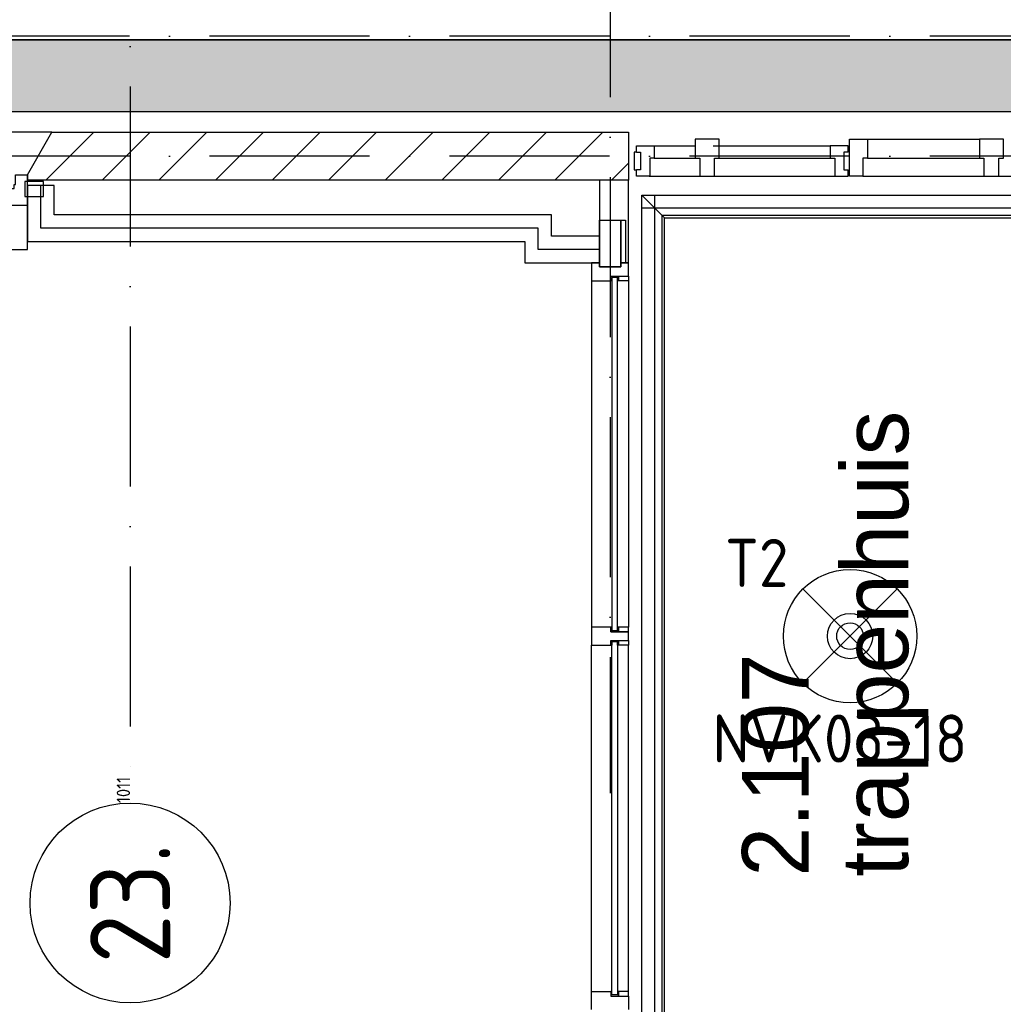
# Model space of a CAD drawing. Header units: millimetres. Extents: x -6587 to 112313, y 244 to 84344.
# Tile 48 of 63: x 65785 to 69472, y 38526 to 42219. Entities that reach past the tile are written whole.
import ezdxf
from ezdxf.enums import TextEntityAlignment as Align

# ---------------------------------------------------------------- set-up
doc = ezdxf.new("R2010")
doc.units = ezdxf.units.MM
doc.header["$LTSCALE"] = 100
doc.linetypes.add('DASHDOT', pattern=[9, 6, -1.5, 0, -1.5])
doc.layers.get('0').update_dxf_attribs({"color": 9, "linetype": 'CONTINUOUS'})
for name, color, linetype in [('AL$7----_STRAMIEN', 1, 'DASHDOT'), ('AL31----_BUITENKOZ', 7, 'CONTINUOUS'), ('ALL-----_REFLIJNEN', 8, 'CONTINUOUS'), ('ALN-----_BLOCKNAAM', 2, 'CONTINUOUS'), ('BOUW', 8, 'CONTINUOUS'), ('EB63501-_ATTRIB', 2, 'CONTINUOUS'), ('EL63501-_NOODVRL-ARM', 3, 'CONTINUOUS'), ('KABELGOOT1', 8, 'CONTINUOUS'), ('LIJN025', 10, 'CONTINUOUS')]:
    doc.layers.add(name, color=color, linetype=linetype)
doc.styles.add('1_8', font='iso', dxfattribs={"width": 0.7, "height": 1.8})
doc.styles.add('2_0', font='iso', dxfattribs={"height": 200})
doc.styles.add('BURO-025', font='BUROFONT.shx', dxfattribs={"height": 250})
doc.styles.get("Standard").update_dxf_attribs({"font": 'iso.shx'})

# ---------------------------------------------------------------- blocks, each defined once
blk = doc.blocks.new('ES3G01')
at = {"color": 0}
for p, q in [((-1.768, 1.768), (1.768, -1.768)), ((1.768, 1.768), (-1.768, -1.768))]:
    blk.add_line(p, q, dxfattribs=at)
at = {"color": 6}
blk.add_lwpolyline([(1.768, -1.768), (1.75, -1.75)], dxfattribs=at)
blk.add_circle((0, 0), 2.5)
at = {"color": 0}
for radius in [0.85, 0.5]:
    blk.add_circle((0, 0), radius, dxfattribs=at)
at = {"color": 6, "style": '1_8'}
for tag, flags, p in [('A_CODE', 8, (-3.5, 2.75)), ('SCHAK', 8, (3.5, 2.75)), ('GROEP', 8, (-3.5, -2.75)), ('KAST', 9, (3.5, -2.75))]:
    blk.add_attdef(tag, text='', height=1.8, dxfattribs=dict(at, flags=flags)).set_placement(p, align=Align.MIDDLE)
blk = doc.blocks.new('1011')
at = {"layer": 'AL$7----_STRAMIEN', "color": 7, "linetype": 'Continuous'}
blk.add_circle((-750, 0), 750, dxfattribs=at)
at = {"layer": 'AL$7----_STRAMIEN', "color": 3, "linetype": 'Continuous'}
blk.add_attdef('STR-NAAM', text='', height=600, rotation=360, dxfattribs=at).set_placement((-750, 0), align=Align.MIDDLE)
at = {"layer": 'ALN-----_BLOCKNAAM', "linetype": 'Continuous'}
blk.add_text('1011', height=100, dxfattribs=at).set_placement((0, 0))
blk = doc.blocks.new('EH100000')
at = {"linetype": 'ByBlock'}
for p, q in [((1, 0.5), (0, 0.5)), ((1, 0.5, 1), (0, 0.5, 1)), ((0, -0.5, 1), (1, -0.5, 1)), ((1, -0.5), (0, -0.5))]:
    blk.add_line(p, q, dxfattribs=at)
at = {"linetype": 'ByBlock', "invisible_edges": 15}
for points in [[(1, -0.5), (0, -0.5), (0, 0.5), (1, 0.5)], [(0, 0.5), (1, 0.5), (1, 0.5, 1), (0, 0.5, 1)], [(0, -0.5, 1), (1, -0.5, 1), (1, -0.5), (0, -0.5)]]:
    blk.add_3dface(points, dxfattribs=at)
at = {"linetype": 'ByBlock', "style": '2_0', "flags": 8}
blk.add_attdef('FUNCTIE', text='', height=0.5, dxfattribs=at).set_placement((0.5, 0), align=Align.MIDDLE)
at = {"linetype": 'ByBlock', "flags": 9}
blk.add_attdef('SCHOT', text='', height=0.5, dxfattribs=at).set_placement((0.5, 0), align=Align.MIDDLE)
blk = doc.blocks.new('A$Cb38f1ce1')
at = {"layer": 'KABELGOOT1'}
h = blk.add_hatch(dxfattribs=at)
h.set_pattern_fill('DOTS', color=256, scale=20, style=0)
h.set_pattern_definition([(0, (-1717.716, 188607.497), (15.875, 31.75), [0, -31.75])])
h.paths.add_polyline_path([(72342.3, 35347.4), (72342.3, 35617.4), (57643.3, 35617.4), (57643.3, 35347.4)])
at = {"layer": 'AL$7----_STRAMIEN', "color": 1}
for points in [[(62947.7, 63344.7), (62947.7, 32791.2)], [(64747.7, 60304.6), (64747.7, 32791.2)], [(86347.7, 35630), (1577.4, 35630)], [(86347.7, 35180), (750, 35180)]]:
    blk.add_lwpolyline(points, dxfattribs=at)
at = {"layer": 'AL31----_BUITENKOZ', "color": 8}
blk.add_lwpolyline([(62562.7, 35110), (62655, 35270), (61440.3, 35270), (61532.7, 35110), (61532.7, 34830), (62562.7, 34830)], close=True, dxfattribs=at)
at = {"layer": 'ALL-----_REFLIJNEN', "color": 8, "linetype": 'Continuous'}
for p, q in [((62562.7, 35110), (62655, 35270)), ((62631.4, 35090), (62811.4, 35270)), ((62655, 35270), (64816.7, 35270)), ((62843.5, 35090), (63023.5, 35270)), ((63055.7, 35090), (63235.7, 35270)), ((63267.8, 35090), (63447.8, 35270)), ((63479.9, 35090), (63659.9, 35270)), ((63692.1, 35090), (63872.1, 35270)), ((63904.2, 35090), (64084.2, 35270)), ((64116.3, 35090), (64296.3, 35270)), ((64328.5, 35090), (64508.5, 35270)), ((64540.6, 35090), (64720.6, 35270)), ((64816.7, 35270), (64816.7, 35090)), ((65644.7, 35244.5), (65711.7, 35244.5)), ((65644.7, 35105.5), (65644.7, 35244.5)), ((65711.7, 35244.5), (65711.7, 35172.5)), ((65711.7, 35244.5), (66131.7, 35244.5)), ((64845.6, 35196), (64845.6, 35219.5)), ((64845.6, 35219.5), (64912.6, 35219.5)), ((64911, 35219.5), (65066.1, 35219.5)), ((64912.6, 35219.5), (64912.6, 35172.5)), ((65133, 35219.5), (65572.7, 35219.5)), ((65639.7, 35219.5), (65572.7, 35219.5)), ((65572.7, 35219.5), (65572.7, 35172.5)), ((65639.7, 35196), (65639.7, 35219.5)), ((64845.6, 35196), (64837.6, 35196)), ((64837.6, 35196), (64837.6, 35129)), ((64845.6, 35196), (64861.6, 35196)), ((64861.6, 35196), (64861.6, 35129)), ((64912.6, 35172.5), (64895.6, 35172.5)), ((64895.6, 35172.5), (64895.6, 35105.5)), ((64912.6, 35172.5), (65066.2, 35172.5)), ((65156.2, 35172.5), (65572.7, 35172.5)), ((65572.7, 35172.5), (65589.7, 35172.5)), ((65589.7, 35172.5), (65589.7, 35105.5)), ((65639.7, 35196), (65623.7, 35196)), ((65623.7, 35196), (65623.7, 35129)), ((65711.7, 35172.5), (65694.7, 35172.5)), ((65694.7, 35172.5), (65694.7, 35105.5)), ((65711.7, 35172.5), (66131.7, 35172.5)), ((64752.7, 35090), (64816.7, 35153.9)), ((64837.6, 35129), (64845.6, 35129)), ((64845.6, 35105.5), (64845.6, 35129)), ((64861.6, 35129), (64845.6, 35129)), ((65623.7, 35129), (65639.7, 35129)), ((65639.7, 35105.5), (65639.7, 35129)), ((62562.7, 35090), (62562.7, 35110)), ((64657.7, 35090), (62562.7, 35090)), ((64816.7, 35090), (64657.7, 35090)), ((64657.7, 35090), (64657.7, 35090)), ((64707.7, 35090), (64707.2, 34765.9)), ((64816.7, 35090), (64707.7, 35090)), ((64816.7, 34779.9), (64816.7, 35090)), ((64895.6, 35105.5), (64845.6, 35105.5)), ((64894, 35105.5), (65083.1, 35105.5)), ((65139.2, 35105.5), (65589.7, 35105.5)), ((65589.7, 35105.5), (65639.7, 35105.5)), ((65694.7, 35105.5), (65644.7, 35105.5)), ((65694.7, 35105.5), (66148.7, 35105.5)), ((66204.7, 35105.5), (66633.7, 35105.5)), ((62662.7, 35070), (62562.7, 35070)), ((62562.7, 35070), (62562.7, 34860)), ((62612.7, 34910), (62612.7, 35070)), ((62612.7, 34910), (62612.7, 35070)), ((62662.7, 34960), (62662.7, 35070)), ((64866.7, 35034.1), (69250.7, 35034.1)), ((64866.7, 31702.1), (64866.7, 35034.1)), ((64951.7, 34949.1), (64866.7, 35034.1)), ((64914.7, 31702.1), (64914.7, 35034.1)), ((64866.7, 34986.1), (69250.7, 34986.1)), ((64527.7, 34960), (62662.7, 34960)), ((64527.7, 34879.9), (64527.7, 34960)), ((64942.2, 31777.6), (64942.2, 34958.6)), ((64942.2, 34958.6), (69250.7, 34958.6)), ((64951.7, 34949.1), (69187.7, 34949.1)), ((64951.7, 31787.1), (64951.7, 34949.1)), ((64951.7, 34949.1), (66547.7, 34949.1)), ((64477.7, 34910), (62612.7, 34910)), ((64477.7, 34910), (62612.7, 34910)), ((64477.7, 34829.9), (64477.7, 34910)), ((64477.7, 34829.9), (64477.7, 34910)), ((64707.2, 34765.9), (64707.2, 34939.9)), ((64707.2, 34939.9), (64787.2, 34939.9)), ((64787.2, 34779.9), (64787.2, 34939.9)), ((64787.2, 34939.9), (64804.7, 34939.9)), ((64787.2, 34939.9), (64787.2, 34765.9)), ((64804.7, 34939.9), (64804.7, 34779.9)), ((64707.2, 34879.9), (64527.7, 34879.9)), ((64707.2, 34779.9), (64707.2, 34879.9)), ((62562.7, 34860), (64427.7, 34860)), ((64427.7, 34860), (64427.7, 34779.9)), ((64707.2, 34829.9), (64477.7, 34829.9)), ((64707.2, 34829.9), (64477.7, 34829.9)), ((64427.7, 34779.9), (64707.2, 34779.9)), ((64707.2, 34779.9), (64677.7, 34779.9)), ((64677.7, 34779.9), (64677.7, 34712.9)), ((64707.2, 34765.9), (64707.2, 34779.9)), ((64707.2, 34765.9), (64787.2, 34765.9)), ((64787.2, 34765.9), (64707.2, 34765.9)), ((64787.2, 34765.9), (64707.2, 34765.9)), ((64787.2, 34765.9), (64787.2, 34779.9)), ((64787.2, 34779.9), (64816.7, 34779.9)), ((64804.7, 34779.9), (64787.2, 34779.9)), ((64816.7, 34779.9), (64787.2, 34779.9)), ((64787.2, 34779.9), (64787.2, 34765.9)), ((64816.7, 34729.9), (64816.7, 34779.9)), ((64749.7, 34712.9), (64749.7, 34729.9)), ((64749.7, 34729.9), (64816.7, 34729.9)), ((64749.7, 34712.9), (64749.7, 34729.9)), ((64749.7, 34729.9), (64778.7, 34729.9)), ((64774.7, 34725.9), (64753.7, 34725.9)), ((64753.7, 34725.9), (64753.7, 33400.4)), ((64774.7, 34725.9), (64753.7, 34725.9)), ((64753.7, 34725.9), (64753.7, 34712.9)), ((64774.7, 33400.4), (64774.7, 34725.9)), ((64774.7, 34712.9), (64774.7, 34725.9)), ((64778.7, 34729.9), (64816.7, 34729.9)), ((64778.7, 34712.9), (64778.7, 34729.9)), ((64778.7, 34729.9), (64778.7, 34712.9)), ((64816.7, 34729.9), (64816.7, 34712.9)), ((64677.7, 34712.9), (64749.7, 34712.9)), ((64677.7, 34712.9), (64677.7, 33413.4)), ((64753.7, 34712.9), (64749.7, 34712.9)), ((64778.7, 34712.9), (64774.7, 34712.9)), ((64816.7, 34712.9), (64778.7, 34712.9)), ((64816.7, 34712.9), (64816.7, 33413.4)), ((64707.2, 33413.4), (64677.7, 33413.4)), ((64677.7, 33413.4), (64677.7, 33346.4)), ((64749.7, 33413.4), (64707.2, 33413.4)), ((64749.7, 33396.4), (64749.7, 33413.4)), ((64753.7, 33413.4), (64749.7, 33413.4)), ((64749.7, 33413.4), (64749.7, 33396.4)), ((64778.7, 33396.4), (64749.7, 33396.4)), ((64749.7, 33396.4), (64778.7, 33396.4)), ((64753.7, 33400.4), (64753.7, 33413.4)), ((64753.7, 33400.4), (64774.7, 33400.4)), ((64774.7, 33400.4), (64753.7, 33400.4)), ((64778.7, 33413.4), (64774.7, 33413.4)), ((64774.7, 33413.4), (64774.7, 33400.4)), ((64816.7, 33413.4), (64778.7, 33413.4)), ((64778.7, 33413.4), (64778.7, 33396.4)), ((64778.7, 33396.4), (64778.7, 33413.4)), ((64816.7, 33396.4), (64778.7, 33396.4)), ((64778.7, 33396.4), (64816.7, 33396.4)), ((64816.7, 33396.4), (64816.7, 33413.4)), ((64816.7, 33363.4), (64816.7, 33396.4)), ((64749.7, 33346.4), (64749.7, 33363.4)), ((64749.7, 33363.4), (64816.7, 33363.4)), ((64749.7, 33346.4), (64749.7, 33363.4)), ((64749.7, 33363.4), (64778.7, 33363.4)), ((64753.7, 33359.4), (64774.7, 33359.4)), ((64753.7, 32033.9), (64753.7, 33359.4)), ((64774.7, 33359.4), (64753.7, 33359.4)), ((64753.7, 33359.4), (64753.7, 33346.4)), ((64774.7, 33359.4), (64774.7, 32033.9)), ((64774.7, 33346.4), (64774.7, 33359.4)), ((64778.7, 33363.4), (64816.7, 33363.4)), ((64778.7, 33346.4), (64778.7, 33363.4)), ((64778.7, 33363.4), (64778.7, 33346.4)), ((64816.7, 33363.4), (64816.7, 33346.4)), ((64677.7, 33346.4), (64749.7, 33346.4)), ((64677.7, 32046.9), (64677.7, 33346.4)), ((64753.7, 33346.4), (64749.7, 33346.4)), ((64778.7, 33346.4), (64774.7, 33346.4)), ((64816.7, 33346.4), (64778.7, 33346.4)), ((64816.7, 32046.9), (64816.7, 33346.4)), ((64677.7, 31980), (64677.7, 32047)), ((64677.7, 32047), (64749.7, 32047)), ((64749.7, 32047), (64749.7, 32030)), ((64753.7, 32047), (64749.7, 32047)), ((64749.7, 32047), (64749.7, 32030)), ((64749.7, 32030), (64816.7, 32030)), ((64749.7, 32030), (64778.7, 32030)), ((64753.7, 32034), (64753.7, 32047)), ((64774.7, 32034), (64753.7, 32034)), ((64774.7, 32033.9), (64753.7, 32033.9)), ((64778.7, 32047), (64774.7, 32047)), ((64774.7, 32047), (64774.7, 32034)), ((64816.7, 32047), (64778.7, 32047)), ((64778.7, 32047), (64778.7, 32030)), ((64778.7, 32030), (64778.7, 32047)), ((64778.7, 32030), (64816.7, 32030)), ((64816.7, 32030), (64816.7, 32047)), ((64816.7, 32030), (64816.7, 31980))]:
    blk.add_line(p, q, dxfattribs=at)
for points in [[(65156.2, 35244.5), (65066.2, 35244.5), (65066.2, 35172.5), (65083.2, 35172.5), (65083.2, 35105.5), (65139.2, 35105.5), (65139.2, 35172.5), (65156.2, 35172.5)], [(66221.7, 35244.5), (66131.7, 35244.5), (66131.7, 35172.5), (66148.7, 35172.5), (66148.7, 35105.5), (66204.7, 35105.5), (66204.7, 35172.5), (66221.7, 35172.5)], [(62562.7, 35110), (62562.7, 35085), (62552.7, 35085), (62552.7, 35029), (62562.7, 35029), (62562.7, 34996), (62495.7, 34996), (62495.7, 35059), (62512.7, 35059), (62512.7, 35074), (62518.7, 35074), (62518.7, 35110)], [(62552.7, 35085), (62552.7, 35029), (62623.7, 35029), (62623.7, 35085)]]:
    blk.add_lwpolyline(points, close=True, dxfattribs=at)
at = {"layer": 'AL$7----_STRAMIEN', "color": 8, "xscale": 0.5, "yscale": 0.5, "zscale": 0.5, "rotation": 90}
blk.add_blockref('1011', (62947.7, 32753.9), dxfattribs=at).add_auto_attribs({'STR-NAAM': '23.'})
at = {"layer": 'KABELGOOT1', "xscale": 10065.0000000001, "yscale": 270, "zscale": 60, "rotation": 180}
blk.add_blockref('EH100000', (68053.3, 35482.4, 3650), dxfattribs=at)
at = {"layer": 'BOUW', "style": 'BURO-025'}
for s, p in [('trappenhuis', (65864.9, 32478.1)), ('2.107', (65491.9, 32478.1))]:
    blk.add_text(s, height=250, rotation=90, dxfattribs=at).set_placement(p)

msp = doc.modelspace()

# ---------------------------------------------------------------- block references
at = {"layer": 'EL63501-_NOODVRL-ARM'}
ref = msp.add_blockref('ES3G01', (68897.9, 39906.9, 3500), dxfattribs=dict(at, xscale=100, yscale=100, zscale=100))
ref.add_attrib('A_CODE', 'T2', dxfattribs={"layer": 'EB63501-_ATTRIB', "color": 1, "height": 180, "style": '1_8', "flags": 8}).set_placement((68547.9, 40181.9, 3500), align=Align.MIDDLE)
ref.add_attrib('GROEP', 'NVK03-18', dxfattribs={"layer": 'EB63501-_ATTRIB', "color": 1, "height": 180, "style": '1_8', "flags": 8}).set_placement((68860, 39523, 3500), align=Align.MIDDLE)
at = {"layer": 'LIJN025'}
msp.add_blockref('A$Cb38f1ce1', (3251.2, 6526.8), dxfattribs=at)

doc.saveas('drawing.dxf')
